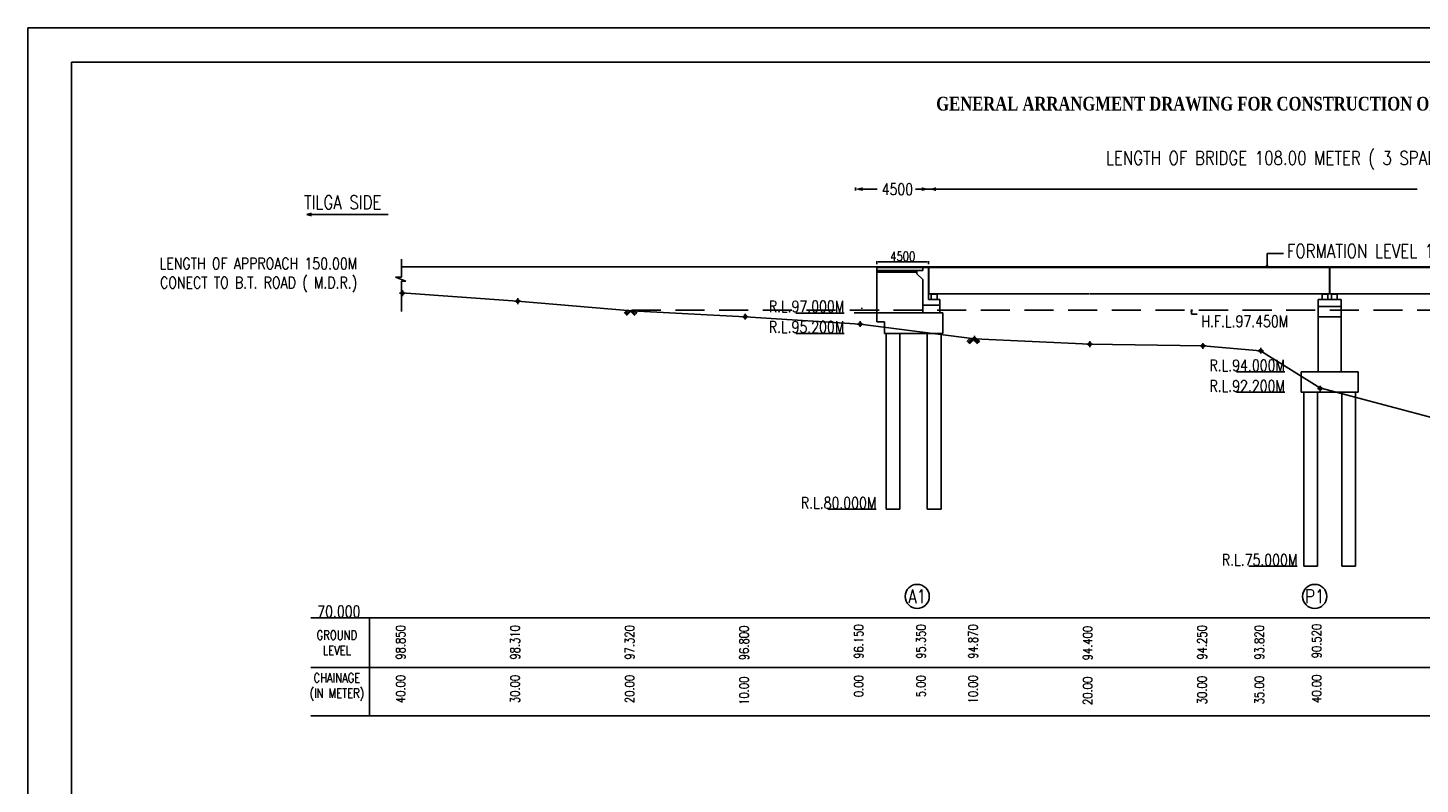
# Model space of a CAD drawing. Header units: metres. Extents: x 181 to 517, y -86 to 142.
# Tile 5 of 12: x 181 to 303, y 76 to 142. Entities that reach past the tile are written whole.
import ezdxf
from ezdxf.enums import TextEntityAlignment as Align

# ---------------------------------------------------------------- set-up
doc = ezdxf.new("R2010")
doc.units = ezdxf.units.M
doc.header["$LTSCALE"] = 0.1
doc.header["$PDMODE"] = 34
doc.header["$PDSIZE"] = 0.25
doc.linetypes.add('DASHEDX2', pattern=[38.1, 25.4, -12.7])
doc.layers.add('TEXT', color=7, linetype='Continuous')
doc.styles.add('ROMANS', font='romans.shx', dxfattribs={"width": 0.8})
doc.styles.get("Standard").update_dxf_attribs({"font": 'romans.shx', "width": 0.8})
doc.dimstyles.new('1-100', dxfattribs={"dimscale": 0.8, "dimtxt": 0.2, "dimasz": 0.15, "dimexe": 0.05, "dimexo": 0.2, "dimgap": 0.1, "dimtad": 1, "dimdec": 0, "dimlfac": 1000, "dimzin": 1, "dimdsep": 46, "dimtxsty": 'ROMANS', "dimblk": 'OBLIQUE', "dimcen": 0.2, "dimadec": 0, "dimazin": 0, "dimtfac": 1, "dimtdec": 0, "dimtmove": 0, "dimatfit": 3, "dimldrblk": 'OPEN30', "dimfxl": 1, "dimarcsym": 0})

# ---------------------------------------------------------------- blocks, each defined once
blk = doc.blocks.new('_Oblique')
at = {"color": 0, "linetype": 'ByBlock', "lineweight": -2}
blk.add_line((-0.5, -0.5), (0.5, 0.5), dxfattribs=at)
blk = doc.blocks.new('_Open30')
at = {"color": 0, "linetype": 'ByBlock', "lineweight": -2}
for p, q in [((-1, 0.27), (0, 0)), ((0, 0), (-1, -0.27)), ((0, 0), (-1, 0))]:
    blk.add_line(p, q, dxfattribs=at)
blk = doc.blocks.new('*D256')
at = {"color": 0, "lineweight": -2, "transparency": 16777216}
for p, q in [((255.37, 121.38), (255.37, 121.62)), ((259.87, 121.38), (259.87, 121.62)), ((255.49, 121.58), (259.75, 121.58))]:
    blk.add_line(p, q, dxfattribs=at)
at = {"color": 0, "transparency": 16777216}
for points in [[(255.49, 121.6), (255.49, 121.56), (255.37, 121.58)], [(259.75, 121.6), (259.75, 121.56), (259.87, 121.58)]]:
    blk.add_solid(points, dxfattribs=at)
at = {"layer": 'Defpoints', "color": 0, "transparency": 16777216}
for p in [(255.37, 121.15), (259.87, 121.58), (259.87, 121.15)]:
    blk.add_point(p, dxfattribs=at)
at = {"color": 0, "transparency": 16777216, "insert": (257.62, 122.06), "char_height": 0.16, "attachment_point": 5, "style": 'ROMANS'}
blk.add_mtext('{\\H5x;4500}', dxfattribs=at)

msp = doc.modelspace()

# ---------------------------------------------------------------- hatches: boundary and pattern name
h = msp.add_hatch()
h.set_pattern_fill('AR-CONC', color=256, scale=0.003, style=0)
h.set_pattern_definition([(50, (280.44, 20.23154), (0.546554, -0.0478173), [0.05715, -0.62865]), (355, (280.44, 20.23154), (-0.1057285, 0.57317), [0.04572, -0.50292]), (100.451, (280.48554, 20.22756), (0.4408275, 0.52535), [0.04857, -0.53427]), (46.1842, (280.44, 20.38394), (0.813237, -0.126127), [0.085725, -0.942975]), (96.6356, (280.5078, 20.3734), (0.712213, 0.7422767), [0.072855, -0.801405]), (351.184, (280.44, 20.38394), (0.712214, 0.7422754), [0.06858, -0.75438]), (21, (280.5162, 20.34584), (0.4548446, -0.3067966), [0.05715, -0.62865]), (326, (280.5162, 20.34584), (0.185406, 0.552564), [0.04572, -0.50292]), (71.4514, (280.5541, 20.3203), (0.6402495, 0.2457686), [0.04857, -0.53427]), (37.5, (280.44, 20.23154), (0.0092658, 0.2536651), [0, -0.496824, 0, -0.51054, 0, -0.504825]), (7.5, (280.44, 20.23154), (0.200459, 0.3005417), [0, -0.291084, 0, -0.485394, 0, -0.192405]), (327.5, (280.27007, 20.23154), (0.4067718, -0.01718623), [0, -0.1905, 0, -0.59436, 0, -0.78867]), (317.5, (280.19387, 20.23154), (0.4443875, 0.0762795), [0, -0.24765, 0, -0.394716, 0, -0.56007])])
h.paths.add_polyline_path([(257.4982, 120.8273), (255.3674, 120.8273), (255.3674, 120.6773), (257.4924, 120.6773)])
h = msp.add_hatch()
h.set_pattern_fill('AR-CONC', color=256, scale=0.0025, style=0)
h.set_pattern_definition([(50, (280.44, 20.23154), (0.4554617, -0.0398477), [0.047625, -0.523875]), (355, (280.44, 20.23154), (-0.088107, 0.4776416), [0.0381, -0.4191]), (100.451, (280.47795, 20.22822), (0.3673563, 0.4377917), [0.040475, -0.445225]), (46.1842, (280.44, 20.35854), (0.6776976, -0.1051058), [0.0714375, -0.7858125]), (96.6356, (280.4965, 20.3498), (0.5935106, 0.618564), [0.0607125, -0.6678375]), (351.184, (280.44, 20.35854), (0.5935115, 0.618563), [0.05715, -0.62865]), (21, (280.5035, 20.3268), (0.3790372, -0.2556638), [0.047625, -0.523875]), (326, (280.5035, 20.3268), (0.154505, 0.46047), [0.0381, -0.4191]), (71.4514, (280.5351, 20.3055), (0.5335412, 0.2048071), [0.040475, -0.445225]), (37.5, (280.44, 20.23154), (0.0077215, 0.2113876), [0, -0.41402, 0, -0.42545, 0, -0.4206875]), (7.5, (280.44, 20.23154), (0.16704916, 0.25045144), [0, -0.24257, 0, -0.404495, 0, -0.1603375]), (327.5, (280.2984, 20.23154), (0.3389765, -0.01432186), [0, -0.15875, 0, -0.4953, 0, -0.657225]), (317.5, (280.2349, 20.23154), (0.37032295, 0.0635662), [0, -0.206375, 0, -0.32893, 0, -0.466725])])
h.paths.add_polyline_path([(258.8674, 120.8273), (257.4924, 120.8273), (257.4924, 120.6773), (258.8674, 120.6773)])
for points in [[(260.1574, 118.7473), (260.5774, 118.7473), (260.5774, 118.7873), (260.1574, 118.7873)], [(294.2974, 118.7473), (294.7174, 118.7473), (294.7174, 118.7873), (294.2974, 118.7873)], [(295.5174, 118.7473), (295.0974, 118.7473), (295.0974, 118.7873), (295.5174, 118.7873)]]:
    msp.add_hatch(color=256).paths.add_polyline_path(points)

# ---------------------------------------------------------------- linework, layer by layer
for p, q in [((181.2122, 142.0054), (380.6852, 142.0054)), ((181.2122, -85.8418), (181.2122, 142.0054)), ((185.0105, 139.0054), (377.6852, 139.0054)), ((185.0105, -82.8418), (185.0105, 139.0054)), ((254.7924, 121.1523), (213.8467, 121.1523)), ((259.8674, 121.1523), (255.3674, 121.1523)), ((259.8674, 121.0773), (255.3674, 121.0773)), ((259.3674, 120.8273), (255.3674, 120.8273)), ((258.8674, 120.6773), (255.3674, 120.6773)), ((259.8674, 121.1523), (283.9274, 121.1523)), ((261.4051, 121.0773), (268.8951, 121.0773)), ((283.8874, 121.0773), (268.8951, 121.0773)), ((283.8874, 121.1523), (293.8839, 121.1523)), ((293.8839, 121.0773), (283.9274, 121.0773)), ((293.8839, 121.1523), (306.5465, 121.1523)), ((306.5465, 121.0773), (293.9239, 121.0773)), ((294.8874, 118.7873), (294.8874, 121.0773)), ((294.9274, 118.7873), (294.9274, 121.0773)), ((259.3674, 117.1316), (259.3674, 120.0273)), ((260.8674, 118.2873), (259.8674, 118.2873)), ((259.9011, 118.7873), (269.0365, 118.7873)), ((260.8674, 117.1316), (260.8674, 118.2873)), ((273.8839, 118.7873), (269.0365, 118.7873)), ((276.3709, 118.7873), (284.0365, 118.7873)), ((293.9239, 118.7873), (284.0365, 118.7873)), ((293.9074, 118.2873), (295.9074, 118.2873)), ((293.9074, 111.9824), (293.9074, 118.2873)), ((293.9239, 118.7873), (299.0365, 118.7873)), ((295.9074, 111.9824), (295.9074, 118.2873)), ((306.5465, 118.7873), (299.0365, 118.7873)), ((233.2947, 117.0952), (233.5896, 117.3901)), ((233.3654, 117.0245), (233.7145, 117.3735)), ((233.4361, 116.9538), (233.8398, 117.3575)), ((233.5069, 116.883), (233.9658, 117.342)), ((234.214, 116.883), (233.8604, 117.2366)), ((234.2847, 116.9538), (233.9311, 117.3073)), ((234.3554, 117.0245), (234.0476, 117.3322)), ((234.4261, 117.0952), (234.2073, 117.3139)), ((248.2794, 117.0975), (252.505, 117.0975)), ((260.8674, 117.1316), (253.3674, 117.1316)), ((254.0365, 117.4848), (254.0365, 117.5598)), ((255.3674, 117.1316), (255.3674, 116.3316)), ((260.8674, 117.7873), (259.3674, 117.7873)), ((293.9074, 117.6873), (295.9074, 117.6873)), ((295.9074, 116.7873), (293.9074, 116.7873)), ((252.505, 115.3316), (248.2794, 115.3316)), ((248.2794, 115.3316), (252.505, 115.3316)), ((263.2302, 114.6152), (263.5251, 114.9101)), ((263.301, 114.5445), (263.65, 114.8935)), ((263.3717, 114.4738), (263.7754, 114.8775)), ((263.4424, 114.4031), (263.9013, 114.862)), ((264.1495, 114.4031), (263.7959, 114.7566)), ((264.2202, 114.4738), (263.8666, 114.8273)), ((264.2909, 114.5445), (263.9831, 114.8523)), ((264.3616, 114.6152), (264.1429, 114.834)), ((286.7601, 111.9824), (290.9857, 111.9824)), ((293.9074, 111.9824), (292.4074, 111.9824)), ((292.4074, 111.9824), (292.4074, 110.1824)), ((293.9074, 111.9824), (295.9074, 111.9824)), ((297.4074, 110.1824), (297.4074, 111.9824)), ((286.7601, 110.1824), (290.9857, 110.1824)), ((292.4074, 110.1824), (297.4074, 110.1824)), ((292.6574, 110.1824), (292.6574, 94.9996)), ((293.8574, 110.1824), (293.8574, 94.9996)), ((295.9574, 94.9996), (295.9574, 110.1824)), ((297.1574, 110.1824), (297.1574, 94.9996)), ((251.0794, 99.9793), (255.305, 99.9793)), ((287.8478, 94.9996), (292.0734, 94.9996)), ((205.9363, 90.5056), (394.6091, 90.5056)), ((211.0576, 90.5056), (211.0576, 81.92)), ((205.9363, 86.1466), (394.6091, 86.1466)), ((205.9363, 81.92), (394.6091, 81.92))]:
    msp.add_line(p, q)
at = {"color": 0}
for p, q in [((213.8467, 120.2375), (213.8467, 121.7957)), ((255.3674, 121.1523), (249.31, 121.1523)), ((259.8674, 121.0773), (255.3674, 121.0773)), ((258.8674, 120.8273), (258.8674, 120.5273)), ((258.8674, 120.5273), (259.3674, 120.0273)), ((259.3674, 120.8273), (259.3674, 121.0773)), ((259.8674, 121.0773), (259.8674, 118.2873)), ((294.8874, 121.0773), (259.9011, 121.0773)), ((259.9011, 118.7873), (259.9011, 121.0773)), ((213.8467, 120.2375), (213.3317, 120.2375)), ((213.3317, 120.2375), (214.227, 119.888)), ((214.227, 119.888), (213.8467, 119.888)), ((213.8467, 119.888), (213.8467, 117.2471)), ((213.8315, 118.8565), (223.9645, 118.1384)), ((223.9645, 118.1384), (233.9311, 117.3073)), ((260.1174, 118.2873), (260.3674, 118.2873)), ((273.9239, 118.7873), (276.3951, 118.7873)), ((233.9311, 117.3073), (243.8669, 116.7772)), ((243.8669, 116.7772), (253.9088, 116.1339)), ((261.1174, 117.1316), (260.8674, 117.1316)), ((261.1174, 115.3316), (261.1174, 117.1316)), ((253.9088, 116.1339), (263.9013, 114.862)), ((256.0174, 116.3316), (255.3674, 116.3316)), ((256.0174, 115.3316), (256.0174, 116.3316)), ((256.0174, 115.3316), (260.9674, 115.3316)), ((256.1674, 115.3316), (256.0174, 115.3316)), ((259.5174, 115.3316), (260.1174, 115.3316)), ((260.9674, 115.3316), (261.1174, 115.3316)), ((263.9013, 114.862), (273.9548, 114.3997)), ((273.9548, 114.3997), (283.843, 114.2444)), ((283.843, 114.2444), (288.879, 113.8033)), ((288.879, 113.8033), (294.0634, 110.5714)), ((297.4074, 111.9824), (294.9074, 111.9824)), ((294.0634, 110.5714), (303.9066, 107.9606)), ((257.3674, 99.9793), (256.1674, 99.9793)), ((297.1574, 94.9996), (297.1574, 100.1968)), ((293.8574, 94.9996), (292.6574, 94.9996)), ((295.9574, 94.9996), (297.1574, 94.9996))]:
    msp.add_line(p, q, dxfattribs=at)
at = {"linetype": 'Continuous'}
msp.add_line((255.3674, 117.1316), (255.3674, 121.1523), dxfattribs=at)
at = {"color": 0, "linetype": 'DASHEDX2'}
msp.add_line((233.9658, 117.342), (384.0395, 117.3844), dxfattribs=at)
at = {"color": 7}
for p, q in [((256.1674, 115.3316), (256.1674, 99.9793)), ((257.3674, 99.9793), (257.3674, 115.3316)), ((259.7674, 99.9793), (259.7674, 115.3316)), ((260.9674, 115.3316), (260.9674, 99.9793)), ((259.7674, 99.9793), (260.9674, 99.9793))]:
    msp.add_line(p, q, dxfattribs=at)
for points in [[(260.1174, 118.2873), (260.6174, 118.2873), (260.6174, 118.7473), (260.1174, 118.7473)], [(260.1174, 118.2873), (260.6174, 118.2873), (260.6174, 118.7473), (260.1174, 118.7473)], [(260.1574, 118.7473), (260.5774, 118.7473), (260.5774, 118.7873), (260.1574, 118.7873)], [(294.2574, 118.2873), (294.7574, 118.2873), (294.7574, 118.7473), (294.2574, 118.7473)], [(294.2974, 118.7473), (294.7174, 118.7473), (294.7174, 118.7873), (294.2974, 118.7873)], [(295.5574, 118.2873), (295.0574, 118.2873), (295.0574, 118.7473), (295.5574, 118.7473)], [(295.5174, 118.7473), (295.0974, 118.7473), (295.0974, 118.7873), (295.5174, 118.7873)]]:
    msp.add_lwpolyline(points, close=True)
for centre in [(258.8877, 92.3609), (293.6018, 92.3609)]:
    msp.add_circle(centre, 1.0549)
at = {"color": 1}
for p in [(213.9244, 118.8373), (223.9955, 118.139), (243.8725, 116.7873), (253.9064, 116.1373), (263.8797, 114.8573), (273.9538, 114.3873), (283.84, 114.2373), (288.8824, 113.8073), (294.0915, 110.5073)]:
    msp.add_point(p, dxfattribs=at)
at = {"layer": 'TEXT'}
for p, q in [((253.4874, 127.7937), (253.4874, 128.0645)), ((253.9958, 127.9244), (255.3762, 127.9244)), ((259.9011, 127.9244), (258.7459, 127.9244)), ((259.9011, 127.8808), (259.9011, 127.9644)), ((259.9011, 127.8808), (259.9011, 127.9615)), ((259.9011, 127.9215), (302.5518, 127.9215))]:
    msp.add_line(p, q, dxfattribs=at)
for points in [[(254.1266, 128.0936), (254.1266, 127.7547), (253.4874, 127.9244)], [(259.2618, 127.7552), (259.2618, 128.0941), (259.9011, 127.9244)], [(260.5403, 128.0907), (260.5403, 127.7518), (259.9011, 127.9215)]]:
    msp.add_solid(points, dxfattribs=at)

# ---------------------------------------------------------------- texts
at = {"style": 'ROMANS', "width": 0.8}
for s, p in [('98.850', (214.4091, 89.8567)), ('98.310', (224.4091, 89.8567)), ('97.320', (234.4091, 89.8567)), ('96.800', (244.4091, 89.8049)), ('96.150', (254.4091, 89.9251)), ('95.350', (259.8534, 89.9251)), ('94.870', (264.4091, 89.926)), ('94.400', (274.4091, 89.7949)), ('94.250', (284.4091, 89.8553)), ('93.820', (289.4091, 89.8553)), ('90.520', (294.4091, 89.9729)), ('40.00', (214.4091, 85.5116)), ('30.00', (224.4091, 85.5116)), ('20.00', (234.4091, 85.5116)), ('10.00', (244.4091, 85.3599)), ('0.00', (254.4091, 85.4801)), ('5.00', (259.8534, 85.4801)), ('10.00', (264.4091, 85.481)), ('20.00', (274.4091, 85.3499)), ('30.00', (284.4091, 85.4104)), ('35.00', (289.4091, 85.4104)), ('40.00', (294.4091, 85.5279))]:
    msp.add_text(s, height=0.8, rotation=90, dxfattribs=at).set_placement(p, align=Align.BOTTOM_RIGHT)
at = {"lineweight": -3, "insert": (260.5444, 135.9857), "char_height": 1.2, "width": 119.597866, "attachment_point": 1}
msp.add_mtext('{\\fTimes New Roman|b1|i0|c0|p18;GENERAL ARRANGMENT DRAWING FOR CONSTRUCTION OF H.L. BRIDGE ACROSS SAPANAI  NALLA  ON TILGA - BHAGORA -JAMGAON  ROAD IN KM 7/6}', dxfattribs=at)
at = {"style": 'ROMANS'}
for s, insert, char_height, attachment_point in [('LENGTH OF BRIDGE 108.00 METER ( 3 SPAN OF P.S.C. T-BEAM GIRDER SLAB @ 1 SPAN 38.00M+ 2 SPAN 35.0M)', (312.7207, 130.4468), 1.2, 5), ('FORMATION LEVEL 101.165M', (291.1635, 122.5159), 1.2, 4), ('H.F.L.97.450M', (283.7069, 116.3851), 1, 4)]:
    msp.add_mtext(s, dxfattribs=dict(at, insert=insert, char_height=char_height, attachment_point=attachment_point))
for s, insert, char_height, width, attachment_point in [('TILGA SIDE', (205.3406, 126.7742), 1.2, 11.98394, 4), ('LENGTH OF APPROACH 150.00M\\PCONECT TO B.T. ROAD ( M.D.R.)', (209.9696, 118.9238), 1, 23.175882, 9), ('R.L.97.000M', (252.5102, 117.1816), 1, 10.065977, 9), ('R.L.95.200M', (252.5102, 115.3816), 1, 10.065977, 9), ('R.L.94.000M', (290.991, 112.0324), 1, 10.065977, 9), ('R.L.92.200M', (290.991, 110.2324), 1, 10.065977, 9), ('R.L.80.000M', (255.3102, 100.0293), 1, 10.065977, 9), ('R.L.75.000M', (292.0787, 95.0496), 1, 10.065977, 9), ('A1', (258.8877, 92.3609), 1.2, 0.734183, 5), ('P1', (293.6018, 92.3609), 1.2, 0.734183, 5), ('70.000', (210.2588, 90.5433), 1, 3.462947, 9), ('GROUND LEVEL', (208.2043, 88.3176), 0.8, 2.5, 5), ('CHAINAGE\\P(IN METER)', (208.2024, 84.4507), 0.8, 5.573588, 5)]:
    msp.add_mtext(s, dxfattribs=dict(at, insert=insert, char_height=char_height, width=width, attachment_point=attachment_point))
at = {"layer": 'TEXT', "insert": (257.1511, 127.9186), "char_height": 1, "attachment_point": 5, "style": 'ROMANS'}
msp.add_mtext('4500', dxfattribs=at)

# ---------------------------------------------------------------- dimensions: what is measured, and where the dimension line sits
at = {"color": 0}
dim = msp.add_linear_dim(base=(259.8674, 121.5803), p1=(255.3674, 121.1523), p2=(259.8674, 121.1523), text='{\\H5x;4500}', dimstyle='1-100', override={"dimfxl": 0.25, "dimfxlon": 1}, dxfattribs=at)
dim.commit()
dim.dimension.update_dxf_attribs({"geometry": '*D256', "text_midpoint": (257.6174, 122.0603)})

# ---------------------------------------------------------------- leaders
for points, override in [([(205.5778, 125.714), (212.6947, 125.714)], {"dimasz": 0.5}), ([(289.4357, 121.1488), (289.4357, 122.3012), (290.8788, 122.3012)], {"dimasz": 0.2}), ([(282.8419, 117.4089), (282.8419, 116.9996), (283.345, 116.9996)], {"dimasz": 0.2})]:
    msp.add_leader(points, dimstyle='1-100', override=override)

doc.saveas('drawing.dxf')
